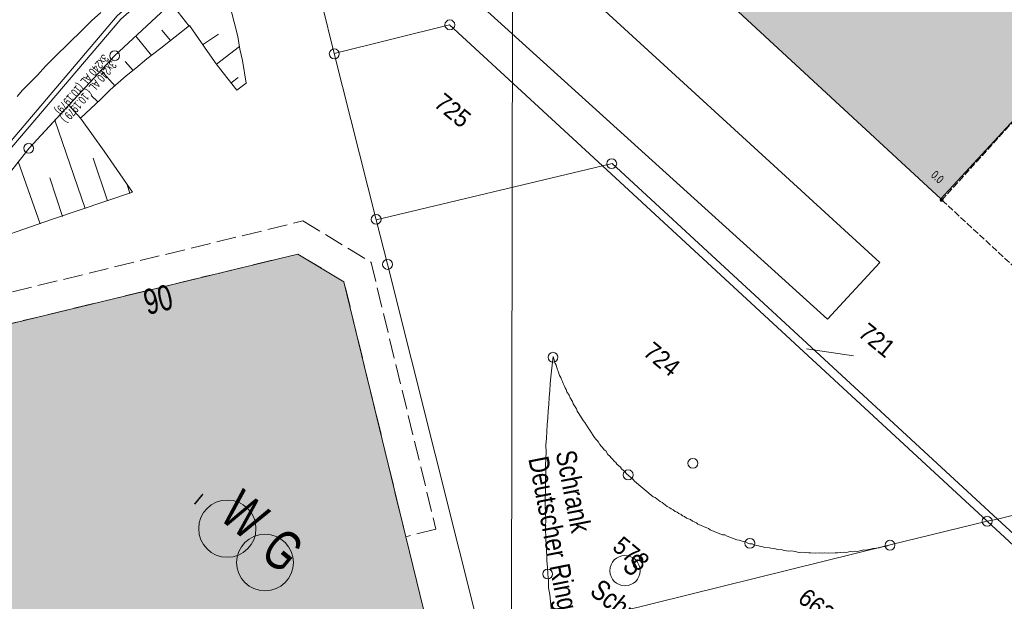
# Model space of a CAD drawing. Header units: metres. Extents: x -740 to 758, y -633 to 854.
# Tile 125 of 256: x -536 to -474, y 167 to 204. Entities that reach past the tile are written whole.
import ezdxf

# ---------------------------------------------------------------- set-up
doc = ezdxf.new("R2010")
doc.units = ezdxf.units.M
doc.header["$MEASUREMENT"] = 0
doc.linetypes.add('1248_416', pattern=[1.664, 1.248, -0.416])
doc.linetypes.add('416_125', pattern=[0.5408, 0.416, -0.1248])
for name, color, linetype in [('Gas.LOVION', 7, 'Continuous'), ('Grundkarte.LOVION', 7, 'Continuous'), ('Grundkarte_Text.LOVION', 7, 'Continuous'), ('Strom.LOVION', 7, 'Continuous'), ('StromBemass.LOVION', 7, 'Continuous'), ('ViewBounds.LOVION', 7, 'Continuous'), ('Wasser.LOVION', 7, 'Continuous')]:
    doc.layers.add(name, color=color, linetype=linetype)
doc.styles.add('ERSTELLTER_STIL_1', font='arial.ttf')

msp = doc.modelspace()

# ---------------------------------------------------------------- hatches: boundary and pattern name
at = {"layer": 'Grundkarte.LOVION', "linetype": 'Continuous', "lineweight": 18}
for points in [[(-477.982, 192.977), (-469.697, 201.944), (-461.93, 194.753), (-456.425, 200.73), (-464.219, 207.889), (-486.506, 228.468), (-500.243, 213.588)], [(-540.48, 181.664), (-538.299, 172.656), (-535.06, 159.17), (-532.107, 157.39), (-512.076, 162.304), (-510.258, 165.172), (-511.83, 171.579), (-515.743, 187.718), (-518.663, 189.472), (-538.7, 184.617)]]:
    msp.add_hatch(color=254, dxfattribs=at).paths.add_polyline_path(points)
at = {"layer": 'StromBemass.LOVION', "linetype": 'Continuous', "lineweight": 13}
for points in [[(-477.854, 192.838), (-477.847, 192.848), (-477.841, 192.859), (-477.837, 192.87), (-477.834, 192.881), (-477.832, 192.893), (-477.832, 192.905), (-477.834, 192.917), (-477.837, 192.929), (-477.841, 192.94), (-477.847, 192.95), (-477.854, 192.96), (-477.862, 192.968), (-477.872, 192.976), (-477.882, 192.982), (-477.893, 192.987), (-477.904, 192.991), (-477.916, 192.993), (-477.928, 192.994), (-477.94, 192.993), (-477.951, 192.991), (-477.963, 192.987), (-477.973, 192.982), (-477.983, 192.976), (-477.993, 192.968), (-478.001, 192.959), (-478.008, 192.95), (-478.013, 192.939), (-478.018, 192.928), (-478.021, 192.916), (-478.022, 192.905), (-478.022, 192.893), (-478.021, 192.881), (-478.018, 192.869), (-478.013, 192.858), (-478.007, 192.848), (-478, 192.838), (-477.992, 192.829), (-477.983, 192.822), (-477.973, 192.815), (-477.962, 192.81), (-477.951, 192.807), (-477.939, 192.804), (-477.927, 192.804), (-477.915, 192.805), (-477.903, 192.807), (-477.892, 192.811), (-477.881, 192.816), (-477.871, 192.822), (-477.862, 192.83)], [(-477.854, 192.835), (-477.847, 192.844), (-477.841, 192.855), (-477.837, 192.866), (-477.834, 192.878), (-477.832, 192.89), (-477.832, 192.901), (-477.834, 192.913), (-477.837, 192.925), (-477.841, 192.936), (-477.847, 192.946), (-477.854, 192.956), (-477.862, 192.965), (-477.872, 192.972), (-477.882, 192.979), (-477.893, 192.984), (-477.904, 192.988), (-477.916, 192.99), (-477.928, 192.99), (-477.94, 192.99), (-477.951, 192.987), (-477.963, 192.984), (-477.974, 192.979), (-477.984, 192.972), (-477.993, 192.964), (-478.001, 192.956), (-478.008, 192.946), (-478.014, 192.935), (-478.018, 192.924), (-478.021, 192.913), (-478.022, 192.901), (-478.022, 192.889), (-478.021, 192.877), (-478.018, 192.865), (-478.013, 192.854), (-478.008, 192.844), (-478.001, 192.834), (-477.992, 192.826), (-477.983, 192.818), (-477.973, 192.812), (-477.962, 192.806), (-477.951, 192.803), (-477.939, 192.801), (-477.927, 192.8), (-477.915, 192.801), (-477.903, 192.803), (-477.892, 192.807), (-477.881, 192.812), (-477.871, 192.818), (-477.862, 192.826)]]:
    msp.add_hatch(color=7, dxfattribs=at).paths.add_polyline_path(points)

# ---------------------------------------------------------------- linework, layer by layer
at = {"layer": 'Gas.LOVION', "color": 5, "linetype": 'Continuous', "lineweight": 18}
msp.add_circle((-520.74, 169.947), 1.794, dxfattribs=at)
at = {"layer": 'Grundkarte.LOVION', "color": 253, "linetype": 'Continuous', "lineweight": 18}
for points in [[(-550.187, 161.534), (-550.192, 163.1), (-549.684, 169.09), (-548.489, 175), (-546.854, 179.741), (-544.812, 184.256), (-542.497, 188.383), (-541.866, 187.972), (-540.632, 189.866), (-535.663, 196.175), (-530.264, 202.022), (-525.876, 206.116), (-516.521, 214.42), (-510.85, 219.29), (-509.075, 220.793), (-504.054, 225.658), (-499.327, 230.82), (-495.114, 236.404), (-493.508, 239.014), (-484.604, 230.782), (-438.315, 188.107)], [(-468.818, 167.568), (-474.403, 172.697), (-498.77, 195.2), (-499.377, 195.052), (-513.703, 191.642), (-512.986, 188.845), (-505.431, 158.727), (-509.01, 157.846), (-537.396, 151.021)]]:
    msp.add_lwpolyline(points, dxfattribs=at)
at = {"layer": 'Grundkarte.LOVION', "color": 8, "linetype": 'Continuous', "lineweight": 18}
for points in [[(-445.05, 179.911), (-463.439, 175.424), (-474.403, 172.697), (-498.77, 195.2), (-499.377, 195.052), (-509.057, 203.978), (-516.358, 202.17), (-517.141, 205.345), (-518.148, 209.296), (-518.249, 210.025), (-518.143, 211.661), (-517.683, 213.006), (-516.521, 214.42), (-510.85, 219.29), (-509.075, 220.793), (-504.054, 225.658), (-499.327, 230.82), (-495.114, 236.404), (-493.508, 239.014), (-484.604, 230.782), (-438.315, 188.107)], [(-550.187, 161.534), (-550.192, 163.1), (-549.684, 169.09), (-548.489, 175), (-546.854, 179.741), (-544.812, 184.256), (-542.497, 188.383), (-541.866, 187.972), (-540.632, 189.866), (-535.663, 196.175), (-530.264, 202.022), (-525.876, 206.116), (-516.521, 214.42), (-517.683, 213.006), (-518.143, 211.661), (-518.249, 210.025), (-518.148, 209.296), (-517.141, 205.345), (-516.358, 202.17), (-513.703, 191.642), (-512.986, 188.845), (-505.431, 158.727), (-509.01, 157.846), (-537.396, 151.021)], [(-525.876, 206.116), (-530.264, 202.022), (-535.663, 196.175), (-540.632, 189.866), (-541.866, 187.972), (-542.497, 188.383), (-544.812, 184.256), (-546.854, 179.741), (-548.489, 175), (-549.684, 169.09), (-550.192, 163.1), (-550.187, 161.534)], [(-525.876, 206.116), (-530.264, 202.022), (-535.663, 196.175), (-540.632, 189.866), (-541.866, 187.972), (-542.497, 188.383), (-544.812, 184.256), (-546.854, 179.741), (-548.489, 175), (-549.684, 169.09), (-550.192, 163.1), (-550.187, 161.534)], [(-536.425, 199.44), (-536.082, 199.858), (-535.733, 200.217), (-535.14, 200.807), (-534.606, 201.391), (-534.014, 201.981), (-532.315, 203.654), (-531.723, 204.244), (-531.125, 204.776)], [(-505.431, 158.727), (-512.986, 188.845), (-513.703, 191.642), (-499.377, 195.052), (-475.042, 172.575), (-481.189, 171.058), (-481.476, 170.971), (-481.593, 170.959), (-481.88, 170.872), (-482.29, 170.832), (-482.433, 170.789), (-482.55, 170.777), (-482.694, 170.733), (-482.843, 170.748), (-482.987, 170.705), (-483.104, 170.693), (-483.247, 170.65), (-483.397, 170.665), (-483.54, 170.621), (-483.689, 170.636), (-483.806, 170.625), (-483.95, 170.581), (-484.099, 170.596), (-484.509, 170.556), (-484.658, 170.571), (-485.068, 170.531), (-485.367, 170.561), (-485.484, 170.549), (-485.633, 170.564), (-485.926, 170.536), (-486.224, 170.566), (-486.341, 170.554), (-486.789, 170.599), (-486.906, 170.588), (-487.055, 170.603), (-487.178, 170.65), (-487.477, 170.68), (-487.594, 170.668), (-487.892, 170.698), (-488.015, 170.745), (-488.314, 170.775), (-488.436, 170.822), (-488.735, 170.852), (-488.826, 170.873), (-489.124, 170.903), (-489.247, 170.95), (-489.396, 170.965), (-489.519, 171.012), (-489.668, 171.027), (-489.914, 171.121), (-490.063, 171.136), (-490.186, 171.183), (-490.341, 171.257), (-490.49, 171.272), (-490.736, 171.366), (-490.885, 171.381), (-491.499, 171.616), (-491.654, 171.69), (-491.803, 171.705), (-492.172, 171.846), (-492.327, 171.92), (-492.573, 172.014), (-492.669, 172.093), (-492.792, 172.14), (-492.947, 172.214), (-493.192, 172.308), (-493.347, 172.381), (-493.444, 172.461), (-493.689, 172.555), (-493.818, 172.661), (-494.064, 172.755), (-494.192, 172.86), (-494.315, 172.908), (-494.411, 172.987), (-494.566, 173.06), (-494.663, 173.14), (-494.786, 173.187), (-494.914, 173.292), (-495.037, 173.339), (-495.133, 173.419), (-495.288, 173.492), (-495.61, 173.756), (-495.733, 173.803), (-496.054, 174.068), (-496.177, 174.115), (-497.366, 175.092), (-497.436, 175.203), (-497.886, 175.573), (-497.956, 175.684), (-498.181, 175.869), (-498.251, 175.981), (-498.476, 176.166), (-498.546, 176.277), (-498.642, 176.356), (-498.744, 176.494), (-498.841, 176.573), (-498.911, 176.685), (-499.039, 176.79), (-499.179, 177.013), (-499.276, 177.092), (-499.378, 177.23), (-499.474, 177.309), (-499.544, 177.421), (-499.647, 177.559), (-499.717, 177.67), (-499.813, 177.749), (-499.883, 177.861), (-499.985, 177.998), (-500.195, 178.332), (-500.297, 178.47), (-500.507, 178.804), (-500.609, 178.942), (-500.889, 179.388), (-500.992, 179.526), (-501.035, 179.669), (-501.245, 180.003), (-501.289, 180.147), (-501.429, 180.369), (-501.504, 180.539), (-501.644, 180.762), (-501.688, 180.906), (-501.758, 181.017), (-501.802, 181.161), (-501.872, 181.272), (-501.915, 181.415), (-501.985, 181.527), (-502.029, 181.67), (-502.099, 181.782), (-502.186, 182.069), (-502.224, 182.154), (-502.311, 182.441), (-502.381, 182.552), (-502.512, 182.983), (-502.602, 182.087), (-502.652, 181.698), (-502.697, 181.25), (-502.716, 180.835), (-502.76, 180.387), (-502.779, 179.971), (-502.824, 179.524), (-502.842, 179.108), (-502.887, 178.66), (-502.924, 177.829), (-502.969, 177.381), (-502.955, 176.939), (-502.992, 176.108), (-502.979, 175.666), (-502.997, 175.251), (-502.983, 174.809), (-503.002, 174.393), (-503.015, 173.919), (-503.007, 173.536), (-502.979, 172.652), (-502.998, 172.236), (-502.971, 171.352), (-502.931, 170.942), (-502.903, 170.058), (-502.863, 169.648), (-502.849, 169.206), (-502.809, 168.796), (-502.796, 168.354), (-502.724, 167.918), (-502.558, 166.22)], [(-502.558, 166.22), (-502.724, 167.918), (-502.796, 168.354), (-502.809, 168.796), (-502.849, 169.206), (-502.863, 169.648), (-502.903, 170.058), (-502.931, 170.942), (-502.971, 171.352), (-502.998, 172.236), (-502.979, 172.652), (-503.007, 173.536), (-503.015, 173.919), (-503.002, 174.393), (-502.983, 174.809), (-502.997, 175.251), (-502.979, 175.666), (-502.992, 176.108), (-502.955, 176.939), (-502.969, 177.381), (-502.924, 177.829), (-502.887, 178.66), (-502.842, 179.108), (-502.824, 179.524), (-502.779, 179.971), (-502.76, 180.387), (-502.716, 180.835), (-502.697, 181.25), (-502.652, 181.698), (-502.602, 182.087), (-502.512, 182.983), (-502.381, 182.552), (-502.311, 182.441), (-502.224, 182.154), (-502.186, 182.069), (-502.099, 181.782), (-502.029, 181.67), (-501.985, 181.527), (-501.915, 181.415), (-501.872, 181.272), (-501.802, 181.161), (-501.758, 181.017), (-501.688, 180.906), (-501.644, 180.762), (-501.504, 180.539), (-501.429, 180.369), (-501.289, 180.147), (-501.245, 180.003), (-501.035, 179.669), (-500.992, 179.526), (-500.889, 179.388), (-500.609, 178.942), (-500.507, 178.804), (-500.297, 178.47), (-500.195, 178.332), (-499.985, 177.998), (-499.883, 177.861), (-499.813, 177.749), (-499.717, 177.67), (-499.647, 177.559), (-499.544, 177.421), (-499.474, 177.309), (-499.378, 177.23), (-499.276, 177.092), (-499.179, 177.013), (-499.039, 176.79), (-498.911, 176.685), (-498.841, 176.573), (-498.744, 176.494), (-498.642, 176.356), (-498.546, 176.277), (-498.476, 176.166), (-498.251, 175.981), (-498.181, 175.869), (-497.956, 175.684), (-497.886, 175.573), (-497.436, 175.203), (-497.366, 175.092), (-496.177, 174.115), (-496.054, 174.068), (-495.733, 173.803), (-495.61, 173.756), (-495.288, 173.492), (-495.133, 173.419), (-495.037, 173.339), (-494.914, 173.292), (-494.786, 173.187), (-494.663, 173.14), (-494.566, 173.06), (-494.411, 172.987), (-494.315, 172.908), (-494.192, 172.86), (-494.064, 172.755), (-493.818, 172.661), (-493.689, 172.555), (-493.444, 172.461), (-493.347, 172.381), (-493.192, 172.308), (-492.947, 172.214), (-492.792, 172.14), (-492.669, 172.093), (-492.573, 172.014), (-492.327, 171.92), (-492.172, 171.846), (-491.803, 171.705), (-491.654, 171.69), (-491.499, 171.616), (-490.885, 171.381), (-490.736, 171.366), (-490.49, 171.272), (-490.341, 171.257), (-490.186, 171.183), (-490.063, 171.136), (-489.914, 171.121), (-489.668, 171.027), (-489.519, 171.012), (-489.396, 170.965), (-489.247, 170.95), (-489.124, 170.903), (-488.826, 170.873), (-488.735, 170.852), (-488.436, 170.822), (-488.314, 170.775), (-488.015, 170.745), (-487.892, 170.698), (-487.594, 170.668), (-487.477, 170.68), (-487.178, 170.65), (-487.055, 170.603), (-486.906, 170.588), (-486.789, 170.599), (-486.341, 170.554), (-486.224, 170.566), (-485.926, 170.536), (-485.633, 170.564), (-485.484, 170.549), (-485.367, 170.561), (-485.068, 170.531), (-484.658, 170.571), (-484.509, 170.556), (-484.099, 170.596), (-483.95, 170.581), (-483.806, 170.625), (-483.689, 170.636), (-483.54, 170.621), (-483.397, 170.665), (-483.247, 170.65), (-483.104, 170.693), (-482.987, 170.705), (-482.843, 170.748), (-482.694, 170.733), (-482.55, 170.777), (-482.433, 170.789), (-482.29, 170.832), (-481.88, 170.872), (-481.593, 170.959), (-481.476, 170.971), (-481.189, 171.058), (-502.485, 165.784)], [(-468.818, 167.568), (-474.403, 172.697), (-463.439, 175.424)]]:
    msp.add_lwpolyline(points, dxfattribs=at)
for points in [[(-477.982, 192.977), (-500.243, 213.588), (-486.506, 228.468), (-464.219, 207.889), (-456.425, 200.73), (-461.93, 194.753), (-469.697, 201.944)], [(-503.465, 208.751), (-506.886, 205.047), (-485.158, 185.359), (-481.843, 188.934)], [(-499.377, 195.052), (-513.703, 191.642), (-516.358, 202.17), (-509.057, 203.978)], [(-499.377, 195.052), (-498.77, 195.2), (-474.403, 172.697), (-475.042, 172.575)], [(-540.48, 181.664), (-538.7, 184.617), (-518.663, 189.472), (-515.743, 187.718), (-511.83, 171.579), (-510.258, 165.172), (-512.076, 162.304), (-532.107, 157.39), (-535.06, 159.17), (-538.299, 172.656)], [(-501.474, 159.676), (-501.607, 160.431), (-501.706, 160.835), (-502.238, 163.857), (-502.278, 164.267), (-502.411, 165.023), (-502.485, 165.784), (-481.189, 171.058), (-475.042, 172.575), (-469.483, 167.414)], [(-468.818, 167.568), (-469.483, 167.414), (-475.042, 172.575), (-474.403, 172.697)]]:
    msp.add_lwpolyline(points, close=True, dxfattribs=at)
at = {"layer": 'Grundkarte.LOVION', "color": 7, "linetype": 'Continuous', "lineweight": 13}
for points in [[(-532.421, 198.087), (-533.151, 198.903), (-530.264, 202.022), (-525.876, 206.116), (-524.325, 207.48), (-523.622, 207.549), (-522.989, 205.305), (-522.699, 204.151), (-522.464, 203.258), (-522.325, 202.444), (-522.166, 201.721), (-521.938, 200.295), (-522.516, 199.854)], [(-525.542, 203.903), (-526.692, 205.386)], [(-532.421, 198.087), (-531.119, 199.279), (-530.527, 199.869), (-529.521, 200.765), (-528.917, 201.238), (-528.207, 201.839), (-527.327, 202.516), (-525.515, 203.935), (-524.38, 202.302), (-523.832, 201.528), (-523.391, 200.951), (-522.516, 199.854)], [(-527.931, 202.044), (-528.909, 203.278)], [(-526.723, 202.989), (-527.261, 203.646)], [(-524.687, 202.716), (-523.69, 203.404)], [(-523.8, 201.502), (-522.343, 202.62)], [(-529.081, 201.104), (-529.58, 201.676)], [(-530.225, 200.105), (-531.121, 201.111)], [(-522.886, 200.32), (-522.446, 200.659)], [(-531.31, 199.112), (-531.733, 199.514)], [(-532.127, 192.353), (-534.034, 197.959)], [(-534.959, 191.396), (-536.35, 195.339)], [(-530.697, 192.847), (-531.61, 195.536)], [(-533.556, 191.858), (-534.356, 194.293)], [(-529.294, 193.31), (-529.469, 193.884)], [(-486.483, 183.486), (-483.513, 183.037)]]:
    msp.add_lwpolyline(points, dxfattribs=at)
msp.add_lwpolyline([(-529.124, 193.385), (-530.297, 195.103), (-530.916, 195.988), (-532.421, 198.087), (-533.151, 198.903), (-535.663, 196.175), (-540.632, 189.866), (-541.866, 187.972), (-542.497, 188.383), (-544.812, 184.256), (-545.998, 181.568), (-544.133, 180.628), (-542.372, 184.08), (-541.446, 185.797), (-540.694, 187.171), (-539.163, 189.951), (-534.189, 191.678)], close=True, dxfattribs=at)
at = {"layer": 'Grundkarte.LOVION', "color": 253, "linetype": 'Continuous', "lineweight": 18}
msp.add_lwpolyline([(-504.707, 158.887), (-505.431, 158.727), (-512.986, 188.845), (-513.703, 191.642), (-499.377, 195.052), (-498.77, 195.2), (-474.403, 172.697), (-468.818, 167.568), (-469.483, 167.414), (-501.474, 159.676)], close=True, dxfattribs=at)
at = {"layer": 'Grundkarte.LOVION', "color": 8, "linetype": '1248_416', "lineweight": 18}
msp.add_lwpolyline([(-514.031, 188.95), (-509.926, 172.061), (-511.83, 171.579), (-515.743, 187.718), (-518.663, 189.472), (-538.7, 184.617), (-540.48, 181.664), (-538.299, 172.656), (-540.203, 172.175), (-542.581, 181.991), (-539.958, 186.297), (-518.336, 191.573)], close=True, dxfattribs=at)
at = {"layer": 'Grundkarte.LOVION', "color": 9, "linetype": 'Continuous', "lineweight": 18}
for centre, radius in [((-509.044, 203.986), 0.311), ((-530.249, 202.029), 0.312), ((-516.356, 202.15), 0.314), ((-535.691, 196.173), 0.313), ((-498.802, 195.195), 0.313), ((-513.706, 191.669), 0.31), ((-512.988, 188.821), 0.314), ((-502.52, 182.942), 0.313), ((-493.666, 176.228), 0.314), ((-497.759, 175.496), 0.313), ((-475.048, 172.563), 0.311), ((-490.06, 171.164), 0.314), ((-481.196, 171.044), 0.312), ((-502.858, 169.219), 0.311)]:
    msp.add_circle(centre, radius, dxfattribs=at)
at = {"layer": 'Strom.LOVION', "color": 1, "linetype": 'Continuous', "lineweight": 18}
for points in [[(-484.492, 283.594), (-484.421, 278.178), (-484.427, 276.729), (-484.35, 273.219), (-484.661, 269.598), (-485.347, 264.831), (-487.087, 257.538), (-489.879, 249.063), (-493.075, 242.751), (-497.28, 235.734), (-502.124, 229.808), (-506.617, 225.127), (-530.084, 204.567), (-538.832, 194.283), (-544.77, 184.275), (-545.479, 182.757), (-546.352, 181.105), (-547.487, 178.807), (-548.924, 175.977), (-549.203, 173.837), (-550.078, 169.495), (-550.448, 165.868), (-550.508, 161.798)], [(-484.343, 283.579), (-484.258, 278.179), (-484.173, 276.547), (-484.062, 273.144), (-484.362, 269.568), (-485.039, 264.847), (-486.812, 257.447), (-489.591, 248.988), (-492.85, 242.566), (-497.039, 235.536), (-501.913, 229.607), (-506.445, 224.878), (-529.857, 204.353), (-538.103, 194.68), (-538.581, 194.131), (-544.376, 184.328), (-545.327, 182.417), (-545.569, 182.32), (-545.819, 182.31), (-546.024, 182.29), (-546.156, 182.129), (-546.43, 181.6)]]:
    msp.add_lwpolyline(points, dxfattribs=at)
msp.add_circle((-497.962, 169.431), 0.958, dxfattribs=at)
at = {"layer": 'StromBemass.LOVION', "color": 7, "linetype": '416_125', "lineweight": 13}
for points in [[(-477.915, 192.895), (-472.726, 198.619), (-464.357, 207.787), (-475.383, 218.087)], [(-477.915, 192.895), (-453.17, 169.999)]]:
    msp.add_lwpolyline(points, dxfattribs=at)
at = {"layer": 'StromBemass.LOVION', "color": 7, "linetype": 'Continuous', "lineweight": 13}
for centre, radius in [((-477.927, 192.895), 0.0953), ((-477.927, 192.899), 0.0951)]:
    msp.add_circle(centre, radius, dxfattribs=at)
at = {"layer": 'ViewBounds.LOVION', "color": 1, "linetype": 'Continuous', "lineweight": 18}
msp.add_lwpolyline([(528.379, 238.399), (527.852, -123.837), (-505.561, -122.336), (-505.035, 239.901)], close=True, dxfattribs=at)
at = {"layer": 'Wasser.LOVION', "color": 94, "linetype": 'Continuous', "lineweight": 18}
msp.add_circle((-523.123, 172.092), 1.811, dxfattribs=at)

# ---------------------------------------------------------------- texts
at = {"layer": 'Gas.LOVION', "color": 5, "linetype": 'Continuous', "lineweight": 18, "attachment_point": 7, "rotation": 320.58413, "style": 'ERSTELLTER_STIL_1'}
for s, insert, char_height in [('{\\A1;\\W0.71562x;G}', (-521.169, 170.365), 2.48983), ('{\\A1;\\W0.80002x;Schrank}', (-500.273, 167.983), 1.28137)]:
    msp.add_mtext(s, dxfattribs=dict(at, insert=insert, char_height=char_height))
at = {"layer": 'Grundkarte_Text.LOVION', "color": 7, "linetype": 'Continuous', "lineweight": 13, "attachment_point": 7, "style": 'ERSTELLTER_STIL_1'}
for s, insert, char_height, rotation in [('{\\A1;\\W0.89449x;725}', (-510.132, 198.869), 1.12432, 320.58413), ('{\\A1;\\W0.89449x;721}', (-483.284, 184.336), 1.12432, 320.58413), ('{\\A1;\\W0.89450x;724}', (-496.888, 183.133), 1.12432, 320.58409), ('{\\A1;\\W0.89450x;I}', (-525.307, 173.731), 0.83073, 320.58409), ('{\\A1;\\W0.89449x;578}', (-498.842, 170.807), 1.12432, 320.58413), ('{\\A1;\\W0.89450x;662}', (-487.11, 167.518), 1.12432, 320.58408)]:
    msp.add_mtext(s, dxfattribs=dict(at, insert=insert, char_height=char_height, rotation=rotation))
at = {"layer": 'Grundkarte_Text.LOVION', "color": 8, "linetype": 'Continuous', "lineweight": 18, "insert": (-528.174, 185.59), "char_height": 1.60082, "attachment_point": 7, "rotation": 13.67829, "style": 'ERSTELLTER_STIL_1'}
msp.add_mtext('{\\A1;\\W0.71560x;90}', dxfattribs=at)
at = {"layer": 'Strom.LOVION', "color": 1, "linetype": 'Continuous', "lineweight": 18, "attachment_point": 7, "style": 'ERSTELLTER_STIL_1'}
for s, insert, char_height, rotation in [('{\\A1;\\W0.72318x;3x240 AL (10.1979)}', (-531.094, 202.273), 0.53354, 229.24443), ('{\\A1;\\W0.70164x;3x240 AL ( 10.1979 ) }', (-530.603, 201.854), 0.53355, 229.24455), ('{\\A1;\\W0.71558x;S}', (-498.203, 169.563), 1.37442, 320.58413)]:
    msp.add_mtext(s, dxfattribs=dict(at, insert=insert, char_height=char_height, rotation=rotation))
at = {"layer": 'StromBemass.LOVION', "color": 7, "linetype": 'Continuous', "lineweight": 13, "insert": (-478.648, 194.403), "char_height": 0.53355, "attachment_point": 7, "rotation": 317.24442, "style": 'ERSTELLTER_STIL_1'}
msp.add_mtext('{\\A1;\\W0.71558x;0.0}', dxfattribs=at)
at = {"layer": 'Wasser.LOVION', "color": 94, "linetype": 'Continuous', "lineweight": 18, "attachment_point": 7, "style": 'ERSTELLTER_STIL_1'}
for s, insert, char_height, rotation in [('{\\A1;\\W0.80002x;Schrank}', (-502.374, 176.904), 1.28137, 281.11984), ('{\\A1;\\W0.80002x;Deutscher Ring 90}', (-504.462, 176.448), 1.28137, 281.11984), ('{\\A1;\\W0.71562x;W}', (-523.728, 172.764), 2.48983, 320.58413)]:
    msp.add_mtext(s, dxfattribs=dict(at, insert=insert, char_height=char_height, rotation=rotation))

doc.saveas('drawing.dxf')
